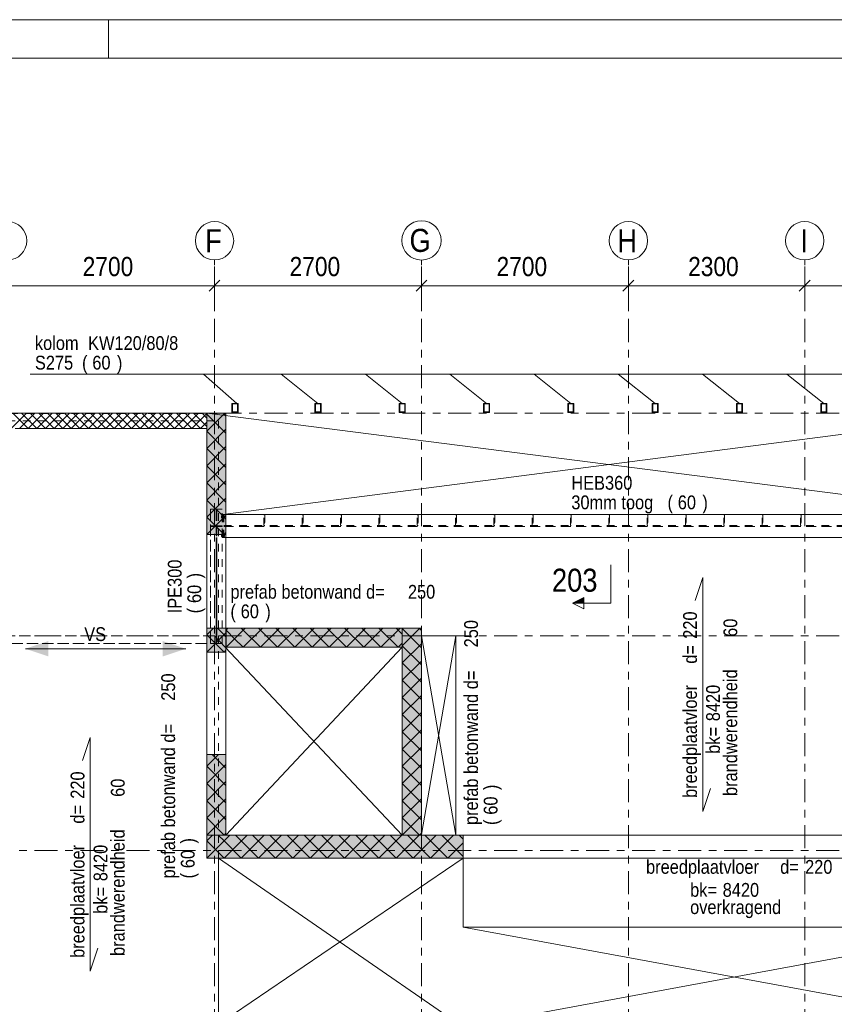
# Model space of a CAD drawing. Header units: millimetres. Extents: x -914 to -73, y -1403 to -809.
# Tile 50 of 79: x -715 to -608, y -937 to -809. Entities that reach past the tile are written whole.
import ezdxf

# ---------------------------------------------------------------- set-up
doc = ezdxf.new("R2010")
doc.units = ezdxf.units.MM
for name, pattern in [('XKITLINE00', [0]), ('XKITLINE01', [4, 1, -1, 1, -1]), ('XKITLINE02', [4, 2, -2]), ('XKITLINE03', [6, 3, -1, 1, -1])]:
    doc.linetypes.add(name, pattern=pattern)
for name, color, linetype, lineweight in [('Bout', 3, 'Continuous', 0), ('Grafisch object', 3, 'Continuous', 0), ('Offset', 4, 'Continuous', 0), ('Onderbreken', 7, 'Continuous', 0), ('Onderdeel', 2, 'Continuous', 0), ('Onderdeel label', 2, 'Continuous', 0), ('Stramien', 4, 'Continuous', 0), ('Tekening kader', 3, 'Continuous', 0), ('Tekst', 7, 'Continuous', 0)]:
    doc.layers.add(name, color=color, linetype=linetype, lineweight=lineweight)
doc.styles.add('ARIAL', font='arial.ttf')

msp = doc.modelspace()

# ---------------------------------------------------------------- hatches: boundary and pattern name
at = {"layer": 'Grafisch object'}
for points in [[(-713.99, -891), (-710.99, -890), (-710.99, -892)], [(-693.06, -891.01), (-696.06, -892.01), (-696.06, -890.01)]]:
    msp.add_hatch(color=256, dxfattribs=at).paths.add_polyline_path(points, flags=17)
at = {"layer": 'Onderbreken'}
msp.add_hatch(color=256, dxfattribs=at).paths.add_polyline_path([(-641.12, -885.07), (-642.62, -885.07), (-641.12, -884.32)], flags=17)
at = {"layer": 'Onderdeel'}
h = msp.add_hatch(color=256, dxfattribs=at)
h.paths.add_polyline_path([(-686.24, -860.21), (-687.04, -860.21), (-687.04, -859.01), (-686.24, -859.01)], flags=17)
h.paths.add_polyline_path([(-686.96, -860.13), (-686.32, -860.13), (-686.32, -859.09), (-686.96, -859.09)])
h = msp.add_hatch(color=256, dxfattribs=at)
h.paths.add_polyline_path([(-675.42, -860.21), (-676.22, -860.21), (-676.22, -859.01), (-675.42, -859.01)], flags=17)
h.paths.add_polyline_path([(-676.14, -860.13), (-675.5, -860.13), (-675.5, -859.09), (-676.14, -859.09)])
h = msp.add_hatch(color=256, dxfattribs=at)
h.paths.add_polyline_path([(-664.42, -860.21), (-665.22, -860.21), (-665.22, -859.01), (-664.42, -859.01)], flags=17)
h.paths.add_polyline_path([(-665.14, -860.13), (-664.5, -860.13), (-664.5, -859.09), (-665.14, -859.09)])
h = msp.add_hatch(color=256, dxfattribs=at)
h.paths.add_polyline_path([(-653.42, -860.21), (-654.22, -860.21), (-654.22, -859.01), (-653.42, -859.01)], flags=17)
h.paths.add_polyline_path([(-654.14, -860.13), (-653.5, -860.13), (-653.5, -859.09), (-654.14, -859.09)])
h = msp.add_hatch(color=256, dxfattribs=at)
h.paths.add_polyline_path([(-642.42, -860.21), (-643.22, -860.21), (-643.22, -859.01), (-642.42, -859.01)], flags=17)
h.paths.add_polyline_path([(-643.14, -860.13), (-642.5, -860.13), (-642.5, -859.09), (-643.14, -859.09)])
h = msp.add_hatch(color=256, dxfattribs=at)
h.paths.add_polyline_path([(-631.42, -860.21), (-632.22, -860.21), (-632.22, -859.01), (-631.42, -859.01)], flags=17)
h.paths.add_polyline_path([(-632.14, -860.13), (-631.5, -860.13), (-631.5, -859.09), (-632.14, -859.09)])
h = msp.add_hatch(color=256, dxfattribs=at)
h.paths.add_polyline_path([(-620.42, -860.21), (-621.22, -860.21), (-621.22, -859.01), (-620.42, -859.01)], flags=17)
h.paths.add_polyline_path([(-621.14, -860.13), (-620.5, -860.13), (-620.5, -859.09), (-621.14, -859.09)])
h = msp.add_hatch(color=256, dxfattribs=at)
h.paths.add_polyline_path([(-609.42, -860.21), (-610.22, -860.21), (-610.22, -859.01), (-609.42, -859.01)], flags=17)
h.paths.add_polyline_path([(-610.14, -860.13), (-609.5, -860.13), (-609.5, -859.09), (-610.14, -859.09)])
for points in [[(-687.82, -876.12), (-690.32, -876.12), (-690.32, -860.31), (-687.82, -860.31)], [(-687.82, -891.44), (-690.32, -891.44), (-690.32, -888.34), (-687.82, -888.34)], [(-664.82, -890.82), (-687.81, -890.82), (-687.81, -888.32), (-664.82, -888.32)], [(-662.32, -915.31), (-664.82, -915.31), (-664.82, -888.32), (-662.32, -888.32)], [(-687.82, -915.31), (-690.32, -915.31), (-690.32, -904.8), (-687.82, -904.8)], [(-656.87, -918.31), (-690.32, -918.31), (-690.32, -915.31), (-656.87, -915.31)]]:
    msp.add_hatch(color=256, dxfattribs=at).paths.add_polyline_path(points, flags=17)

# ---------------------------------------------------------------- linework, layer by layer
at = {"layer": 'Bout', "linetype": 'XKITLINE02', "lineweight": 0}
for p, q in [((-688.42, -873.67), (-688.42, -873.95)), ((-688.42, -873.67), (-688.32, -873.67)), ((-688.42, -873.74), (-688.32, -873.74)), ((-688.42, -873.88), (-688.32, -873.88)), ((-688.42, -873.95), (-688.32, -873.95)), ((-688.32, -873.95), (-688.32, -873.67)), ((-688.32, -873.72), (-688.22, -873.72)), ((-688.32, -873.73), (-688.11, -873.73)), ((-688.32, -873.89), (-688.11, -873.89)), ((-688.32, -873.9), (-688.22, -873.9)), ((-688.22, -873.72), (-688.22, -873.9)), ((-688.21, -873.72), (-688.11, -873.72)), ((-688.21, -873.9), (-688.21, -873.72)), ((-688.21, -873.9), (-688.11, -873.9)), ((-688.11, -873.67), (-688.11, -873.95)), ((-688.11, -873.67), (-688.01, -873.67)), ((-688.11, -873.74), (-688.01, -873.74)), ((-688.11, -873.88), (-688.01, -873.88)), ((-688.11, -873.95), (-688.01, -873.95)), ((-688.01, -873.95), (-688.01, -873.67)), ((-688.42, -876.07), (-688.42, -876.35)), ((-688.42, -876.07), (-688.32, -876.07)), ((-688.42, -876.14), (-688.32, -876.14)), ((-688.42, -876.28), (-688.32, -876.28)), ((-688.42, -876.35), (-688.32, -876.35)), ((-688.32, -876.35), (-688.32, -876.07)), ((-688.32, -876.12), (-688.22, -876.12)), ((-688.32, -876.13), (-688.11, -876.13)), ((-688.32, -876.29), (-688.11, -876.29)), ((-688.32, -876.3), (-688.22, -876.3)), ((-688.22, -876.3), (-688.22, -876.12)), ((-688.21, -876.12), (-688.11, -876.12)), ((-688.21, -876.3), (-688.21, -876.12)), ((-688.21, -876.3), (-688.11, -876.3)), ((-688.11, -876.07), (-688.11, -876.35)), ((-688.11, -876.07), (-688.01, -876.07)), ((-688.11, -876.14), (-688.01, -876.14)), ((-688.11, -876.28), (-688.01, -876.28)), ((-688.11, -876.35), (-688.01, -876.35)), ((-688.01, -876.35), (-688.01, -876.07))]:
    msp.add_line(p, q, dxfattribs=at)
at = {"layer": 'Grafisch object', "linetype": 'XKITLINE00', "lineweight": 0}
for p, q in [((-694.67, -855.2), (-592.82, -855.2)), ((-675.82, -859.01), (-680.63, -855.2)), ((-664.82, -859.01), (-669.63, -855.2)), ((-653.82, -859.01), (-658.63, -855.2)), ((-642.82, -859.01), (-647.63, -855.2)), ((-631.82, -859.01), (-636.63, -855.2)), ((-620.82, -859.01), (-625.63, -855.2)), ((-609.82, -859.01), (-614.63, -855.2)), ((-690.32, -860.31), (-586.81, -873.51)), ((-586.31, -860.31), (-688.22, -873.51)), ((-689.31, -889.31), (-664.82, -915.32)), ((-657.82, -889.31), (-662.32, -915.25)), ((-662.32, -889.31), (-657.82, -915.31)), ((-657.82, -889.31), (-662.32, -889.31)), ((-662.32, -889.31), (-662.32, -915.31)), ((-657.82, -915.31), (-657.82, -889.31)), ((-713.99, -891), (-693.06, -891.01)), ((-687.82, -915.31), (-664.82, -890.82)), ((-662.32, -915.31), (-657.82, -915.31)), ((-656.87, -918.31), (-689.31, -940.31)), ((-656.87, -940.32), (-688.8, -918.31)), ((-656.87, -918.31), (-656.87, -927.32)), ((-586.32, -927.32), (-656.87, -940.32)), ((-656.87, -927.32), (-586.3, -940.32)), ((-656.87, -927.32), (-586.32, -927.32))]:
    msp.add_line(p, q, dxfattribs=at)
at = {"layer": 'Offset', "linetype": 'XKITLINE00', "lineweight": 0}
for p, q in [((-689.31, -846.67), (-689.31, -841.17)), ((-689.31, -846.67), (-689.31, -841.17)), ((-662.31, -846.67), (-662.31, -841.17)), ((-662.31, -846.67), (-662.31, -841.17)), ((-635.31, -846.67), (-635.31, -841.17)), ((-635.31, -846.67), (-635.31, -841.17)), ((-612.31, -846.67), (-612.31, -841.17)), ((-612.31, -846.67), (-612.31, -841.17)), ((-688.61, -842.96), (-690.02, -844.38)), ((-688.61, -842.96), (-690.02, -844.38)), ((-661.61, -842.96), (-663.02, -844.38)), ((-661.61, -842.96), (-663.02, -844.38)), ((-634.61, -842.96), (-636.02, -844.38)), ((-634.61, -842.96), (-636.02, -844.38)), ((-611.61, -842.96), (-613.02, -844.38)), ((-611.61, -842.96), (-613.02, -844.38)), ((-716.31, -843.67), (-689.31, -843.67)), ((-689.31, -843.67), (-662.31, -843.67)), ((-662.31, -843.67), (-635.31, -843.67)), ((-635.31, -843.67), (-612.31, -843.67)), ((-612.31, -843.67), (-585.31, -843.67))]:
    msp.add_line(p, q, dxfattribs=at)
at = {"layer": 'Offset'}
for p in [(-689.31, -843.67), (-689.31, -843.67), (-662.31, -843.67), (-662.31, -843.67), (-635.31, -843.67), (-635.31, -843.67), (-612.31, -843.67), (-612.31, -843.67)]:
    msp.add_point(p, dxfattribs=at)
at = {"layer": 'Onderbreken', "linetype": 'XKITLINE00', "lineweight": 0}
for p, q in [((-637.62, -885.07), (-637.62, -880.07)), ((-642.62, -885.07), (-641.12, -884.32)), ((-641.12, -884.32), (-641.12, -885.82)), ((-641.12, -885.82), (-642.62, -885.07)), ((-637.62, -885.07), (-642.62, -885.07))]:
    msp.add_line(p, q, dxfattribs=at)
at = {"layer": 'Onderdeel', "linetype": 'XKITLINE00', "lineweight": 0}
for p, q in [((-687.04, -860.21), (-687.04, -859.01)), ((-687.04, -859.01), (-686.24, -859.01)), ((-686.96, -859.09), (-686.96, -860.13)), ((-686.32, -859.09), (-686.96, -859.09)), ((-686.96, -860.13), (-686.32, -860.13)), ((-686.32, -860.13), (-686.32, -859.09)), ((-686.24, -860.21), (-686.24, -859.01)), ((-676.22, -860.21), (-676.22, -859.01)), ((-676.22, -859.01), (-675.42, -859.01)), ((-676.14, -859.09), (-676.14, -860.13)), ((-675.5, -859.09), (-676.14, -859.09)), ((-676.14, -860.13), (-675.5, -860.13)), ((-675.5, -860.13), (-675.5, -859.09)), ((-675.42, -860.21), (-675.42, -859.01)), ((-665.22, -860.21), (-665.22, -859.01)), ((-665.22, -859.01), (-664.42, -859.01)), ((-665.14, -859.09), (-665.14, -860.13)), ((-664.5, -859.09), (-665.14, -859.09)), ((-665.14, -860.13), (-664.5, -860.13)), ((-664.5, -860.13), (-664.5, -859.09)), ((-664.42, -860.21), (-664.42, -859.01)), ((-654.22, -860.21), (-654.22, -859.01)), ((-654.22, -859.01), (-653.42, -859.01)), ((-654.14, -859.09), (-654.14, -860.13)), ((-653.5, -859.09), (-654.14, -859.09)), ((-654.14, -860.13), (-653.5, -860.13)), ((-653.5, -860.13), (-653.5, -859.09)), ((-653.42, -860.21), (-653.42, -859.01)), ((-643.22, -860.21), (-643.22, -859.01)), ((-643.22, -859.01), (-642.42, -859.01)), ((-643.14, -859.09), (-643.14, -860.13)), ((-642.5, -859.09), (-643.14, -859.09)), ((-643.14, -860.13), (-642.5, -860.13)), ((-642.5, -860.13), (-642.5, -859.09)), ((-642.42, -860.21), (-642.42, -859.01)), ((-632.22, -860.21), (-632.22, -859.01)), ((-632.22, -859.01), (-631.42, -859.01)), ((-632.14, -859.09), (-632.14, -860.13)), ((-631.5, -859.09), (-632.14, -859.09)), ((-632.14, -860.13), (-631.5, -860.13)), ((-631.5, -860.13), (-631.5, -859.09)), ((-631.42, -860.21), (-631.42, -859.01)), ((-621.22, -860.21), (-621.22, -859.01)), ((-621.22, -859.01), (-620.42, -859.01)), ((-621.14, -859.09), (-621.14, -860.13)), ((-620.5, -859.09), (-621.14, -859.09)), ((-621.14, -860.13), (-620.5, -860.13)), ((-620.5, -860.13), (-620.5, -859.09)), ((-620.42, -860.21), (-620.42, -859.01)), ((-610.22, -860.21), (-610.22, -859.01)), ((-610.22, -859.01), (-609.42, -859.01)), ((-610.14, -859.09), (-610.14, -860.13)), ((-609.5, -859.09), (-610.14, -859.09)), ((-610.14, -860.13), (-609.5, -860.13)), ((-609.5, -860.13), (-609.5, -859.09)), ((-609.42, -860.21), (-609.42, -859.01)), ((-793.31, -860.31), (-690.32, -860.31)), ((-715.86, -862.31), (-713.86, -860.31)), ((-713.61, -862.31), (-715.61, -860.31)), ((-714.74, -862.31), (-712.74, -860.31)), ((-712.49, -862.31), (-714.49, -860.31)), ((-713.61, -862.31), (-711.61, -860.31)), ((-711.37, -862.31), (-713.37, -860.31)), ((-712.49, -862.31), (-710.49, -860.31)), ((-710.25, -862.31), (-712.25, -860.31)), ((-711.37, -862.31), (-709.37, -860.31)), ((-709.12, -862.31), (-711.12, -860.31)), ((-710.25, -862.31), (-708.25, -860.31)), ((-708, -862.31), (-710, -860.31)), ((-709.12, -862.31), (-707.12, -860.31)), ((-706.88, -862.31), (-708.88, -860.31)), ((-708, -862.31), (-706, -860.31)), ((-705.76, -862.31), (-707.76, -860.31)), ((-706.88, -862.31), (-704.88, -860.31)), ((-704.63, -862.31), (-706.63, -860.31)), ((-705.76, -862.31), (-703.76, -860.31)), ((-703.51, -862.31), (-705.51, -860.31)), ((-704.63, -862.31), (-702.63, -860.31)), ((-702.39, -862.31), (-704.39, -860.31)), ((-703.51, -862.31), (-701.51, -860.31)), ((-701.27, -862.31), (-703.27, -860.31)), ((-702.39, -862.31), (-700.39, -860.31)), ((-700.14, -862.31), (-702.14, -860.31)), ((-701.27, -862.31), (-699.27, -860.31)), ((-699.02, -862.31), (-701.02, -860.31)), ((-700.14, -862.31), (-698.14, -860.31)), ((-697.9, -862.31), (-699.9, -860.31)), ((-699.02, -862.31), (-697.02, -860.31)), ((-696.78, -862.31), (-698.78, -860.31)), ((-697.9, -862.31), (-695.9, -860.31)), ((-695.65, -862.31), (-697.65, -860.31)), ((-696.78, -862.31), (-694.78, -860.31)), ((-694.53, -862.31), (-696.53, -860.31)), ((-695.65, -862.31), (-693.65, -860.31)), ((-693.41, -862.31), (-695.41, -860.31)), ((-694.53, -862.31), (-692.53, -860.31)), ((-692.29, -862.31), (-694.29, -860.31)), ((-693.41, -862.31), (-691.41, -860.31)), ((-691.16, -862.31), (-693.16, -860.31)), ((-692.29, -862.31), (-690.34, -860.37)), ((-690.32, -862.04), (-692.04, -860.31)), ((-691.16, -862.31), (-690.32, -861.47)), ((-690.32, -860.92), (-690.92, -860.31)), ((-690.32, -862.65), (-687.98, -860.31)), ((-690.32, -860.4), (-690.23, -860.31)), ((-690.32, -860.31), (-690.32, -862.31)), ((-690.32, -915.31), (-690.32, -860.31)), ((-690.32, -860.31), (-687.82, -860.31)), ((-687.82, -862.9), (-690.32, -860.4)), ((-687.82, -860.66), (-688.16, -860.31)), ((-687.82, -860.31), (-687.82, -915.31)), ((-687.04, -860.21), (-686.24, -860.21)), ((-676.22, -860.21), (-675.42, -860.21)), ((-665.22, -860.21), (-664.42, -860.21)), ((-654.22, -860.21), (-653.42, -860.21)), ((-643.22, -860.21), (-642.42, -860.21)), ((-632.22, -860.21), (-631.42, -860.21)), ((-621.22, -860.21), (-620.42, -860.21)), ((-610.22, -860.21), (-609.42, -860.21)), ((-715.32, -862.31), (-690.32, -862.31)), ((-690.32, -864.89), (-687.82, -862.39)), ((-687.82, -865.15), (-690.32, -862.65)), ((-690.32, -867.14), (-687.82, -864.64)), ((-687.82, -867.39), (-690.32, -864.89)), ((-690.32, -869.38), (-687.82, -866.88)), ((-687.82, -869.64), (-690.32, -867.14)), ((-690.32, -871.63), (-687.82, -869.13)), ((-687.82, -871.88), (-690.32, -869.38)), ((-690.32, -873.87), (-687.82, -871.37)), ((-688.07, -873.87), (-690.32, -871.63)), ((-690.32, -876.12), (-687.82, -873.62)), ((-689.19, -875), (-690.32, -873.87)), ((-687.82, -874.13), (-688.07, -873.87)), ((-687.82, -873.51), (-586.92, -873.51)), ((-688.07, -876.12), (-689.19, -875)), ((-690.32, -876.12), (-687.82, -876.12)), ((-688.07, -876.12), (-687.82, -875.86)), ((-687.82, -876.51), (-586.71, -876.51)), ((-687.82, -876.51), (-586.92, -876.51)), ((-690.32, -889.19), (-689.46, -888.34)), ((-690.32, -888.34), (-687.82, -888.34)), ((-688.07, -889.19), (-688.93, -888.34)), ((-687.81, -890.82), (-685.31, -888.32)), ((-687.81, -888.57), (-687.56, -888.32)), ((-687.81, -890.82), (-687.81, -888.32)), ((-664.82, -888.32), (-687.81, -888.32)), ((-685.57, -888.57), (-685.82, -888.32)), ((-685.57, -890.82), (-683.07, -888.32)), ((-681.08, -890.82), (-683.58, -888.32)), ((-683.32, -890.82), (-680.82, -888.32)), ((-678.83, -890.82), (-681.33, -888.32)), ((-681.08, -890.82), (-678.58, -888.32)), ((-676.59, -890.82), (-679.09, -888.32)), ((-678.83, -890.82), (-676.33, -888.32)), ((-674.34, -890.82), (-676.84, -888.32)), ((-676.59, -890.82), (-674.09, -888.32)), ((-672.1, -890.82), (-674.6, -888.32)), ((-674.34, -890.82), (-671.84, -888.32)), ((-669.85, -890.82), (-672.35, -888.32)), ((-672.1, -890.82), (-669.6, -888.32)), ((-667.61, -890.82), (-670.11, -888.32)), ((-669.85, -890.82), (-667.35, -888.32)), ((-665.36, -890.82), (-667.86, -888.32)), ((-667.61, -890.82), (-665.11, -888.32)), ((-664.82, -889.12), (-665.62, -888.32)), ((-664.82, -890.62), (-662.52, -888.32)), ((-664.82, -915.31), (-664.82, -888.32)), ((-664.82, -888.32), (-662.32, -888.32)), ((-664.82, -890.82), (-664.82, -888.32)), ((-662.32, -890.87), (-664.82, -888.37)), ((-662.32, -888.63), (-662.63, -888.32)), ((-662.32, -888.32), (-662.32, -915.31)), ((-690.32, -891.44), (-687.82, -888.94)), ((-689.19, -890.32), (-690.32, -889.19)), ((-687.82, -889.45), (-688.07, -889.19)), ((-686.69, -889.7), (-687.81, -888.57)), ((-685.57, -890.82), (-686.69, -889.7)), ((-683.32, -890.82), (-685.57, -888.57)), ((-662.32, -889.31), (-657.82, -889.31)), ((-657.82, -915.31), (-657.82, -889.31)), ((-688.07, -891.44), (-689.19, -890.32)), ((-687.82, -890.82), (-687.81, -890.82)), ((-687.81, -890.82), (-664.82, -890.82)), ((-665.36, -890.82), (-664.82, -890.27)), ((-664.82, -892.86), (-662.32, -890.36)), ((-662.32, -893.12), (-664.82, -890.62)), ((-687.82, -891.44), (-690.32, -891.44)), ((-688.07, -891.44), (-687.82, -891.18)), ((-664.82, -895.11), (-662.32, -892.61)), ((-662.32, -895.36), (-664.82, -892.86)), ((-664.82, -897.35), (-662.32, -894.85)), ((-662.32, -897.61), (-664.82, -895.11)), ((-664.82, -899.6), (-662.32, -897.1)), ((-662.32, -899.85), (-664.82, -897.35)), ((-664.82, -901.84), (-662.32, -899.34)), ((-662.32, -902.1), (-664.82, -899.6)), ((-664.82, -904.09), (-662.32, -901.59)), ((-662.32, -904.34), (-664.82, -901.84)), ((-664.82, -906.33), (-662.32, -903.83)), ((-690.32, -906.33), (-688.78, -904.8)), ((-690.32, -904.8), (-687.82, -904.8)), ((-687.82, -906.59), (-689.61, -904.8)), ((-662.32, -906.59), (-664.82, -904.09)), ((-690.32, -908.58), (-687.82, -906.08)), ((-687.82, -908.83), (-690.32, -906.33)), ((-664.82, -908.58), (-662.32, -906.08)), ((-662.32, -908.83), (-664.82, -906.33)), ((-690.32, -910.82), (-687.82, -908.32)), ((-687.82, -911.08), (-690.32, -908.58)), ((-664.82, -910.82), (-662.32, -908.32)), ((-662.32, -911.08), (-664.82, -908.58)), ((-690.32, -913.07), (-687.82, -910.57)), ((-688.07, -913.07), (-690.32, -910.82)), ((-664.82, -913.07), (-662.32, -910.57)), ((-662.57, -913.07), (-664.82, -910.82)), ((-690.32, -915.31), (-687.82, -912.81)), ((-664.82, -915.31), (-662.32, -912.81)), ((-689.19, -914.19), (-690.32, -913.07)), ((-687.82, -913.32), (-688.07, -913.07)), ((-663.7, -914.19), (-664.82, -913.07)), ((-662.32, -913.32), (-662.57, -913.07)), ((-690.32, -918.31), (-687.32, -915.31)), ((-690.32, -916.07), (-689.56, -915.31)), ((-690.32, -918.31), (-690.32, -915.31)), ((-690.32, -915.31), (-690.32, -915.31)), ((-690.32, -915.31), (-513.82, -915.31)), ((-687.82, -915.31), (-690.32, -915.31)), ((-688.07, -915.31), (-689.19, -914.19)), ((-688.07, -916.07), (-688.83, -915.31)), ((-688.07, -915.31), (-687.82, -915.06)), ((-688.07, -918.31), (-685.07, -915.31)), ((-687.82, -915.31), (-664.82, -915.31)), ((-683.58, -918.31), (-686.58, -915.31)), ((-685.83, -918.31), (-682.83, -915.31)), ((-681.34, -918.31), (-684.34, -915.31)), ((-683.58, -918.31), (-680.58, -915.31)), ((-679.09, -918.31), (-682.09, -915.31)), ((-681.34, -918.31), (-678.34, -915.31)), ((-676.85, -918.31), (-679.85, -915.31)), ((-679.09, -918.31), (-676.09, -915.31)), ((-674.6, -918.31), (-677.6, -915.31)), ((-676.85, -918.31), (-673.85, -915.31)), ((-672.36, -918.31), (-675.36, -915.31)), ((-674.6, -918.31), (-671.6, -915.31)), ((-670.11, -918.31), (-673.11, -915.31)), ((-672.36, -918.31), (-669.36, -915.31)), ((-667.87, -918.31), (-670.87, -915.31)), ((-670.11, -918.31), (-667.11, -915.31)), ((-665.62, -918.31), (-668.62, -915.31)), ((-667.87, -918.31), (-664.87, -915.31)), ((-663.38, -918.31), (-666.38, -915.31)), ((-665.62, -918.31), (-662.62, -915.31)), ((-662.32, -915.31), (-664.82, -915.31)), ((-661.13, -918.31), (-664.13, -915.31)), ((-662.57, -915.31), (-663.7, -914.19)), ((-663.38, -918.31), (-660.38, -915.31)), ((-662.57, -915.31), (-662.32, -915.06)), ((-662.32, -915.31), (-657.82, -915.31)), ((-658.89, -918.31), (-661.89, -915.31)), ((-661.13, -918.31), (-658.13, -915.31)), ((-656.87, -918.09), (-659.64, -915.31)), ((-656.87, -915.84), (-657.4, -915.31)), ((-656.87, -918.31), (-656.87, -915.31)), ((-689.2, -917.19), (-690.32, -916.07)), ((-685.83, -918.31), (-688.07, -916.07)), ((-658.89, -918.31), (-656.87, -916.3)), ((-688.07, -918.31), (-689.2, -917.19)), ((-513.82, -918.31), (-690.32, -918.31)), ((-688.8, -940.32), (-688.8, -918.31)), ((-656.87, -918.31), (-688.8, -918.31)), ((-656.87, -927.32), (-656.87, -918.31)), ((-656.87, -927.32), (-586.32, -927.32))]:
    msp.add_line(p, q, dxfattribs=at)
at = {"layer": 'Onderdeel', "linetype": 'XKITLINE01', "lineweight": 0}
for p, q in [((-690.32, -860.31), (-793.31, -860.31)), ((-739.99, -860.31), (-687.82, -860.32)), ((-716.32, -861.31), (-688.8, -861.31)), ((-690.32, -860.31), (-690.32, -862.31)), ((-687.82, -860.31), (-690.32, -860.31)), ((-690.32, -860.31), (-690.32, -915.31)), ((-688.8, -918.31), (-688.8, -861.31)), ((-687.82, -915.31), (-687.82, -860.31)), ((-687.82, -860.32), (-687.82, -861.32)), ((-687.82, -876.51), (-687.82, -861.32)), ((-690.32, -862.31), (-715.32, -862.31)), ((-689.82, -890.32), (-689.82, -872.81)), ((-688.32, -872.81), (-689.82, -872.81)), ((-689.82, -872.81), (-689.82, -890.32)), ((-689.1, -872.81), (-689.82, -872.81)), ((-689.1, -872.81), (-689.1, -890.32)), ((-689.1, -890.32), (-689.1, -872.81)), ((-689.03, -890.32), (-689.03, -872.81)), ((-688.32, -872.81), (-689.03, -872.81)), ((-689.03, -872.81), (-689.03, -890.32)), ((-688.32, -872.81), (-688.82, -872.81)), ((-688.32, -890.32), (-688.32, -872.81)), ((-688.32, -890.32), (-688.32, -872.81)), ((-688.32, -890.32), (-688.32, -872.81)), ((-688.32, -873.51), (-688.22, -873.51)), ((-688.32, -876.51), (-688.32, -873.51)), ((-688.22, -873.51), (-688.22, -876.51)), ((-688.21, -873.51), (-688.11, -873.51)), ((-688.21, -876.51), (-688.21, -873.51)), ((-688.11, -876.51), (-688.11, -873.51)), ((-688.11, -873.51), (-586.92, -873.51)), ((-688.11, -873.51), (-688.11, -876.51)), ((-682.86, -874.95), (-682.86, -873.55)), ((-682.86, -873.55), (-682.76, -873.55)), ((-682.76, -873.55), (-682.76, -874.95)), ((-677.86, -874.95), (-677.86, -873.55)), ((-677.86, -873.55), (-677.76, -873.55)), ((-677.76, -873.55), (-677.76, -874.95)), ((-672.86, -874.95), (-672.86, -873.55)), ((-672.86, -873.55), (-672.76, -873.55)), ((-672.76, -873.55), (-672.76, -874.95)), ((-667.86, -874.95), (-667.86, -873.55)), ((-667.86, -873.55), (-667.76, -873.55)), ((-667.76, -873.55), (-667.76, -874.95)), ((-662.86, -874.95), (-662.86, -873.55)), ((-662.86, -873.55), (-662.76, -873.55)), ((-662.76, -873.55), (-662.76, -874.95)), ((-657.86, -874.95), (-657.86, -873.55)), ((-657.86, -873.55), (-657.76, -873.55)), ((-657.76, -873.55), (-657.76, -874.95)), ((-652.86, -874.95), (-652.86, -873.55)), ((-652.86, -873.55), (-652.76, -873.55)), ((-652.76, -873.55), (-652.76, -874.95)), ((-647.86, -874.95), (-647.86, -873.55)), ((-647.86, -873.55), (-647.76, -873.55)), ((-647.76, -873.55), (-647.76, -874.95)), ((-642.86, -874.95), (-642.86, -873.55)), ((-642.86, -873.55), (-642.76, -873.55)), ((-642.76, -873.55), (-642.76, -874.95)), ((-637.86, -874.95), (-637.86, -873.55)), ((-637.86, -873.55), (-637.76, -873.55)), ((-637.76, -873.55), (-637.76, -874.95)), ((-632.86, -874.95), (-632.86, -873.55)), ((-632.86, -873.55), (-632.76, -873.55)), ((-632.76, -873.55), (-632.76, -874.95)), ((-627.86, -874.95), (-627.86, -873.55)), ((-627.86, -873.55), (-627.76, -873.55)), ((-627.76, -873.55), (-627.76, -874.95)), ((-622.86, -874.95), (-622.86, -873.55)), ((-622.86, -873.55), (-622.76, -873.55)), ((-622.76, -873.55), (-622.76, -874.95)), ((-617.86, -874.95), (-617.86, -873.55)), ((-617.86, -873.55), (-617.76, -873.55)), ((-617.76, -873.55), (-617.76, -874.95)), ((-612.86, -874.95), (-612.86, -873.55)), ((-612.86, -873.55), (-612.76, -873.55)), ((-612.76, -873.55), (-612.76, -874.95)), ((-689.8, -874.96), (-689.1, -874.96)), ((-689.8, -875.06), (-689.8, -874.96)), ((-689.1, -875.06), (-689.8, -875.06)), ((-689.25, -875.06), (-689.25, -874.96)), ((-689.1, -874.96), (-689.1, -875.06)), ((-689.03, -875.06), (-689.03, -874.96)), ((-689.03, -874.96), (-688.33, -874.96)), ((-688.33, -875.06), (-689.03, -875.06)), ((-688.88, -875.06), (-688.88, -874.96)), ((-688.33, -874.96), (-688.33, -875.06)), ((-688.11, -874.95), (-586.92, -874.95)), ((-688.11, -875.08), (-586.92, -875.08)), ((-687.82, -875.08), (-687.82, -876.51)), ((-586.82, -875.08), (-687.82, -875.08)), ((-682.86, -874.65), (-682.76, -874.65)), ((-682.76, -874.95), (-682.86, -874.95)), ((-677.86, -874.65), (-677.76, -874.65)), ((-677.76, -874.95), (-677.86, -874.95)), ((-672.86, -874.65), (-672.76, -874.65)), ((-672.76, -874.95), (-672.86, -874.95)), ((-667.86, -874.65), (-667.76, -874.65)), ((-667.76, -874.95), (-667.86, -874.95)), ((-662.86, -874.65), (-662.76, -874.65)), ((-662.76, -874.95), (-662.86, -874.95)), ((-657.86, -874.65), (-657.76, -874.65)), ((-657.76, -874.95), (-657.86, -874.95)), ((-652.86, -874.65), (-652.76, -874.65)), ((-652.76, -874.95), (-652.86, -874.95)), ((-647.86, -874.65), (-647.76, -874.65)), ((-647.76, -874.95), (-647.86, -874.95)), ((-642.86, -874.65), (-642.76, -874.65)), ((-642.76, -874.95), (-642.86, -874.95)), ((-637.86, -874.65), (-637.76, -874.65)), ((-637.76, -874.95), (-637.86, -874.95)), ((-632.86, -874.65), (-632.76, -874.65)), ((-632.76, -874.95), (-632.86, -874.95)), ((-627.86, -874.65), (-627.76, -874.65)), ((-627.76, -874.95), (-627.86, -874.95)), ((-622.86, -874.65), (-622.76, -874.65)), ((-622.76, -874.95), (-622.86, -874.95)), ((-617.86, -874.65), (-617.76, -874.65)), ((-617.76, -874.95), (-617.86, -874.95)), ((-612.86, -874.65), (-612.76, -874.65)), ((-612.76, -874.95), (-612.86, -874.95)), ((-690.32, -876.1), (-687.82, -876.1)), ((-689.1, -889.32), (-689.1, -876.51)), ((-689.03, -889.32), (-689.03, -876.51)), ((-688.22, -876.51), (-688.32, -876.51)), ((-688.11, -876.51), (-688.21, -876.51)), ((-688.11, -876.51), (-687.82, -876.51)), ((-586.81, -876.51), (-687.82, -876.51)), ((-687.82, -876.51), (-586.81, -876.51)), ((-690.32, -888.32), (-687.82, -888.32)), ((-664.82, -888.32), (-687.82, -888.32)), ((-687.82, -888.32), (-687.82, -890.82)), ((-662.32, -888.32), (-664.82, -888.32)), ((-664.82, -888.32), (-664.82, -915.31)), ((-664.82, -888.32), (-664.82, -890.82)), ((-662.32, -915.31), (-662.32, -888.32)), ((-716.33, -889.31), (-689.29, -889.31)), ((-689.31, -889.31), (-689.82, -889.31)), ((-689.31, -889.31), (-689.31, -889.32)), ((-689.31, -889.32), (-689.31, -889.31)), ((-689.31, -889.32), (-689.31, -889.31)), ((-689.31, -889.32), (-689.29, -889.32)), ((-689.31, -889.32), (-689.29, -889.32)), ((-689.29, -890.31), (-689.29, -889.31)), ((-689.29, -890.32), (-689.29, -889.32)), ((-663.32, -889.32), (-663.32, -889.31)), ((-663.32, -889.31), (-662.32, -889.31)), ((-663.32, -889.32), (-663.32, -889.31)), ((-662.32, -889.32), (-663.32, -889.32)), ((-662.32, -915.32), (-662.32, -889.32)), ((-859.81, -890.31), (-689.29, -890.31)), ((-715.33, -890.31), (-689.82, -890.31)), ((-688.32, -890.32), (-689.82, -890.32)), ((-689.82, -890.32), (-689.1, -890.32)), ((-689.29, -890.31), (-689.29, -890.31)), ((-689.03, -890.32), (-688.32, -890.32)), ((-688.82, -890.32), (-688.32, -890.32)), ((-664.82, -890.82), (-687.82, -890.82)), ((-687.82, -890.82), (-687.82, -915.31)), ((-687.82, -890.82), (-687.82, -890.82)), ((-687.81, -890.82), (-664.82, -890.82)), ((-664.82, -890.82), (-664.82, -915.32)), ((-690.32, -891.44), (-687.82, -891.44)), ((-690.32, -904.8), (-687.82, -904.8)), ((-690.32, -915.31), (-687.82, -915.31)), ((-690.32, -918.31), (-690.32, -915.31)), ((-690.32, -915.31), (-690.32, -918.31)), ((-690.32, -915.31), (-690.32, -915.31)), ((-690.32, -915.31), (-687.82, -915.31)), ((-687.82, -915.31), (-664.82, -915.31)), ((-664.82, -915.31), (-662.32, -915.31)), ((-664.82, -915.31), (-662.32, -915.31)), ((-662.32, -915.31), (-657.82, -915.31)), ((-662.32, -915.31), (-662.32, -915.32)), ((-657.82, -915.31), (-657.82, -915.31)), ((-657.82, -915.31), (-657.82, -915.31)), ((-657.82, -915.31), (-513.81, -915.32)), ((-656.87, -918.31), (-656.87, -916.31)), ((-690.32, -918.31), (-573.68, -918.31))]:
    msp.add_line(p, q, dxfattribs=at)
at = {"layer": 'Onderdeel label', "linetype": 'XKITLINE00', "lineweight": 0}
for p, q in [((-713.35, -855.2), (-690.77, -855.2)), ((-686.4, -859.02), (-690.77, -855.2)), ((-626.61, -884.71), (-625.61, -881.71)), ((-625.62, -912.21), (-625.61, -881.71)), ((-706.54, -905.57), (-705.54, -902.57)), ((-705.54, -933.07), (-705.54, -902.57)), ((-625.62, -912.21), (-624.62, -909.21)), ((-705.54, -933.07), (-704.54, -930.07))]:
    msp.add_line(p, q, dxfattribs=at)
at = {"layer": 'Stramien', "linetype": 'XKITLINE03', "lineweight": 0}
for p, q in [((-689.31, -1103.01), (-689.31, -840.31)), ((-662.31, -1103.01), (-662.31, -840.31)), ((-635.31, -1103.01), (-635.31, -840.31)), ((-612.31, -1103.01), (-612.31, -840.31)), ((-880.81, -860.31), (-445.81, -860.31)), ((-880.81, -889.31), (-445.81, -889.31)), ((-880.81, -917.31), (-445.81, -917.31))]:
    msp.add_line(p, q, dxfattribs=at)
at = {"layer": 'Stramien', "linetype": 'XKITLINE00', "lineweight": 0}
for centre, radius in [((-716.31, -837.81), 2.5), ((-689.31, -837.81), 2.5), ((-662.31, -837.76), 2.56), ((-635.31, -837.81), 2.5), ((-612.31, -837.81), 2.5)]:
    msp.add_circle(centre, radius, dxfattribs=at)
at = {"layer": 'Tekening kader', "linetype": 'XKITLINE00', "lineweight": 0}
for p, q in [((-73.15, -808.98), (-914.15, -808.98)), ((-703.15, -813.98), (-703.15, -808.98)), ((-78.15, -813.98), (-909.15, -813.98))]:
    msp.add_line(p, q, dxfattribs=at)

# ---------------------------------------------------------------- texts
at = {"layer": 'Offset', "style": 'ARIAL', "width": 0.85}
for s, p in [('2700', (-706.52, -842.42)), ('2700', (-679.52, -842.42)), ('2700', (-652.52, -842.42)), ('2300', (-627.52, -842.42))]:
    msp.add_text(s, height=2.5, dxfattribs=at).set_placement(p)
at = {"layer": 'Onderbreken', "style": 'ARIAL', "width": 0.85}
msp.add_text('203', height=3, dxfattribs=at).set_placement((-645.29, -883.57))
at = {"layer": 'Onderdeel label', "style": 'ARIAL', "width": 0.85}
for s, p in [('kolom', (-712.75, -852.05)), ('KW120/80/8', (-705.81, -852.05)), ('S275', (-712.75, -854.6)), ('(', (-706.6, -854.6)), ('60', (-705.26, -854.6)), (')', (-702.05, -854.6)), ('HEB360', (-642.76, -870.27)), ('30mm toog', (-642.76, -872.82)), ('(', (-630.21, -872.82)), ('60', (-628.87, -872.82)), (')', (-625.66, -872.82)), ('prefab betonwand d=', (-687.24, -884.48)), ('250', (-664.08, -884.48)), ('(', (-687.24, -887.03)), ('60', (-685.9, -887.03)), (')', (-682.69, -887.03)), ('breedplaatvloer', (-633.01, -920.35)), ('d=', (-615.51, -920.35)), ('220', (-612.26, -920.35)), ('bk=', (-627.26, -923.35)), ('8420', (-623.01, -923.35)), ('overkragend', (-627.26, -925.6))]:
    msp.add_text(s, height=1.8, dxfattribs=at).set_placement(p)
for s, rotation, p in [('IPE300', 90.0002, (-693.61, -886.39)), (')', 90.0002, (-691.06, -881.84)), ('60', 90.0002, (-691.06, -885.05)), ('(', 90.0002, (-691.06, -886.39)), ('220', 89.9985, (-626.37, -889.71)), ('250', 90.0002, (-654.94, -890.83)), ('60', 89.9985, (-621.11, -889.46)), ('d=', 89.9985, (-626.37, -892.96)), ('prefab betonwand d=', 90.0002, (-654.94, -913.99)), ('brandwerendheid', 89.9985, (-621.12, -910.21)), ('250', 90.0002, (-694.46, -897.79)), ('breedplaatvloer', 89.9985, (-626.37, -910.46)), ('8420', 89.9985, (-623.37, -900.46)), ('prefab betonwand d=', 90.0002, (-694.46, -920.96)), ('bk=', 89.9985, (-623.37, -904.71)), ('220', 89.9999, (-706.29, -910.57)), ('60', 89.9999, (-701.04, -910.32)), (')', 90.0002, (-652.39, -909.44)), ('d=', 89.9999, (-706.29, -913.82)), ('60', 90.0002, (-652.39, -912.65)), ('brandwerendheid', 89.9999, (-701.04, -931.07)), ('(', 90.0002, (-652.39, -913.99)), ('breedplaatvloer', 89.9999, (-706.29, -931.32)), (')', 90.0002, (-691.91, -916.41)), ('8420', 89.9999, (-703.29, -921.32)), ('60', 90.0002, (-691.91, -919.62)), ('(', 90.0002, (-691.91, -920.96)), ('bk=', 89.9999, (-703.29, -925.57))]:
    msp.add_text(s, height=1.8, rotation=rotation, dxfattribs=at).set_placement(p)
at = {"layer": 'Stramien', "style": 'ARIAL', "width": 0.85}
for s, p in [('F', (-690.54, -839.31)), ('G', (-663.87, -839.26)), ('H', (-636.76, -839.31)), ('I', (-612.87, -839.31))]:
    msp.add_text(s, height=3, dxfattribs=at).set_placement(p)
at = {"layer": 'Tekst', "style": 'ARIAL', "width": 0.85}
msp.add_text('VS', height=1.8, dxfattribs=at).set_placement((-706.31, -890))

doc.saveas('drawing.dxf')
